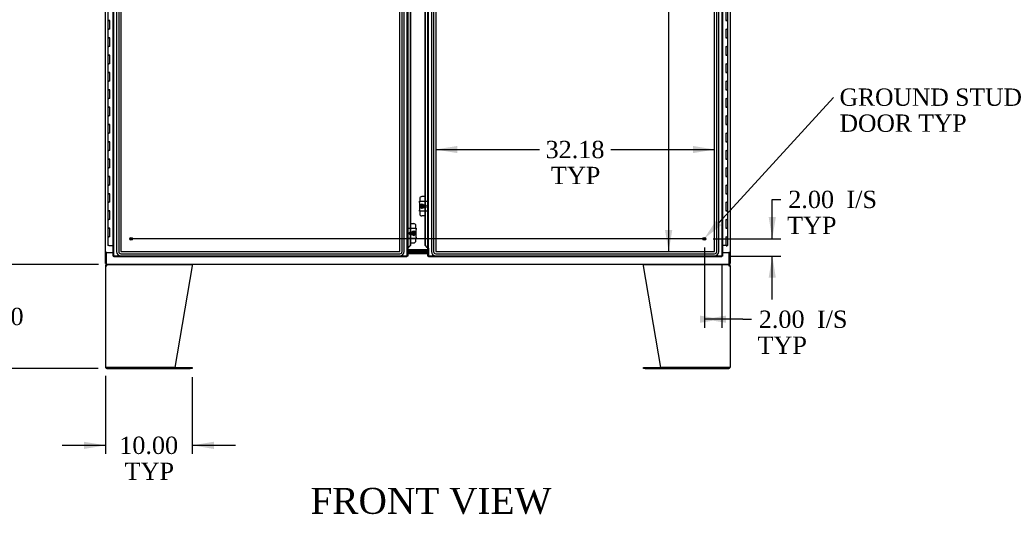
# Model space of a CAD drawing. Header units: inches. Extents: x 2 to 538, y -2 to 358.
# Tile 19 of 43: x 106 to 219, y 122 to 179. Entities that reach past the tile are written whole.
import ezdxf
from ezdxf import colors
from ezdxf.entities.mleader import LeaderData, LeaderLine
from ezdxf.enums import TextEntityAlignment as Align
from ezdxf.lldxf.tags import DXFTag
from ezdxf.math import Vec2, Vec3

# ---------------------------------------------------------------- set-up
doc = ezdxf.new("R2010")
doc.units = ezdxf.units.IN
doc.header["$MEASUREMENT"] = 0
for name, color, linetype in [('COM42667', 7, 'Continuous'), ('COM42780', 7, 'Continuous'), ('COM52167-13', 7, 'Continuous'), ('COM52168-13', 7, 'Continuous'), ('COM54746-68', 7, 'Continuous'), ('COM54926-1', 7, 'Continuous'), ('COM70098', 7, 'Continuous'), ('COM70220', 7, 'Continuous'), ('COM71189-4', 7, 'Continuous'), ('COM71190-4', 7, 'Continuous'), ('Default', 7, 'Continuous'), ('GSK86006', 7, 'Continuous'), ('SCC19011', 7, 'Continuous'), ('SPR20265', 7, 'Continuous'), ('STD26258', 7, 'Continuous'), ('WAF25035', 7, 'Continuous')]:
    doc.layers.add(name, color=color, linetype=linetype)
doc.styles.add('SEACAD_Times_New_Roman', font='times.ttf')
tags = doc.linetypes.add('CENTER2', pattern=[1.125, 0.75, -0.125, 0.125, -0.125]).pattern_tags.tags
tags[10:11] = [DXFTag(74, 4), DXFTag(75, 0), DXFTag(340, '0'), DXFTag(46, 0.0), DXFTag(50, 0.0), DXFTag(44, 0.0), DXFTag(45, 0.0)]
tags[8:9] = [DXFTag(74, 4), DXFTag(75, 0), DXFTag(340, '0'), DXFTag(46, 0.0), DXFTag(50, 0.0), DXFTag(44, 0.0), DXFTag(45, 0.0)]
tags[6:7] = [DXFTag(74, 4), DXFTag(75, 0), DXFTag(340, '0'), DXFTag(46, 0.0), DXFTag(50, 0.0), DXFTag(44, 0.0), DXFTag(45, 0.0)]
tags[4:5] = [DXFTag(74, 4), DXFTag(75, 0), DXFTag(340, '0'), DXFTag(46, 0.0), DXFTag(50, 0.0), DXFTag(44, 0.0), DXFTag(45, 0.0)]
tags = doc.linetypes.add('HIDDEN2', pattern=[0.1875, 0.125, -0.0625]).pattern_tags.tags
tags[6:7] = [DXFTag(74, 4), DXFTag(75, 0), DXFTag(340, '0'), DXFTag(46, 0.0), DXFTag(50, 0.0), DXFTag(44, 0.0), DXFTag(45, 0.0)]
tags[4:5] = [DXFTag(74, 4), DXFTag(75, 0), DXFTag(340, '0'), DXFTag(46, 0.0), DXFTag(50, 0.0), DXFTag(44, 0.0), DXFTag(45, 0.0)]
doc.dimstyles.new('HAMMOND_(STH_-_540x360)', dxfattribs={"dimtxt": 2, "dimasz": 2.5, "dimexe": 1, "dimexo": 1, "dimgap": 0.5, "dimtad": 0, "dimtih": 1, "dimtoh": 1, "dimzin": 0, "dimdsep": 46, "dimtxsty": 'SEACAD_Times_New_Roman', "dimblk1": '_SE_FILLED', "dimblk2": '_SE_FILLED', "dimsah": 1, "dimcen": 1, "dimadec": 0, "dimazin": 0, "dimtfac": 0.8, "dimtofl": 0, "dimtmove": 0, "dimatfit": 3, "dimfxl": 0, "dimtolj": 1, "dimtzin": 0, "dimarcsym": 0})

# ---------------------------------------------------------------- blocks, each defined once
blk = doc.blocks.new('SEANNOT_GROUP3')
at = {"layer": 'Default', "color": 7, "linetype": 'CENTER2'}
blk.add_line((184.66, 153.49), (118.4, 153.49), dxfattribs=at)
blk = doc.blocks.new('DMBLK3519')
at = {"layer": 'Default', "linetype": 'Continuous'}
for points in [[(102.25, 220.15), (103.08, 220.15), (102.66, 222.65)], [(102.25, 153.02), (102.66, 150.52), (103.08, 153.02)]]:
    blk.add_hatch(color=7, dxfattribs=at).paths.add_polyline_path(points)
at = {"layer": 'Default', "color": 7, "linetype": 'Continuous'}
for p, q in [((114.59, 222.65), (101.66, 222.65)), ((102.66, 222.65), (102.66, 188.29)), ((102.66, 185.59), (102.66, 150.52)), ((114.59, 150.52), (101.66, 150.52))]:
    blk.add_line(p, q, dxfattribs=at)
at = {"layer": 'Default', "color": 7, "linetype": 'Continuous', "style": 'SEACAD_Times_New_Roman'}
blk.add_text('72.13', height=2, dxfattribs=at).set_placement((99.25, 187.59), align=Align.TOP_LEFT)
blk = doc.blocks.new('_SE_FILLED')
at = {"color": 0}
blk.add_line((0, 0), (-1, 0), dxfattribs=at)
blk.add_solid([(0, 0), (-1, -0.1665), (-1, 0.1665), (0, 0)], dxfattribs=at)
blk = doc.blocks.new('DMBLK3533')
at = {"layer": 'Default', "linetype": 'Continuous'}
for points in [[(192.84, 155.99), (192.01, 155.99), (192.43, 153.49)], [(192.84, 148.99), (192.43, 151.49), (192.01, 148.99)]]:
    blk.add_hatch(color=7, dxfattribs=at).paths.add_polyline_path(points)
at = {"layer": 'Default', "color": 7, "linetype": 'Continuous'}
for p, q in [((192.43, 158.03), (193.43, 158.03)), ((192.43, 153.49), (192.43, 158.03)), ((185.59, 153.49), (193.43, 153.49)), ((187.68, 151.49), (193.43, 151.49)), ((192.43, 146.49), (192.43, 151.49))]:
    blk.add_line(p, q, dxfattribs=at)
at = {"layer": 'Default', "color": 7, "linetype": 'Continuous', "style": 'SEACAD_Times_New_Roman'}
for s, p in [('2.00', (194.27, 159.03)), ('I/S', (200.98, 159.03)), ('TYP', (194.13, 156.03))]:
    blk.add_text(s, height=2, dxfattribs=at).set_placement(p, align=Align.TOP_LEFT)
blk = doc.blocks.new('DMBLK3534')
at = {"layer": 'Default', "linetype": 'Continuous'}
for points in [[(184.09, 143.79), (186.59, 144.2), (184.09, 144.62)], [(187.09, 143.79), (187.09, 144.62), (184.59, 144.2)]]:
    blk.add_hatch(color=7, dxfattribs=at).paths.add_polyline_path(points)
at = {"layer": 'Default', "color": 7, "linetype": 'Continuous'}
for p, q in [((184.59, 152.49), (184.59, 143.2)), ((186.59, 150.4), (186.59, 143.2)), ((189.02, 144.2), (184.59, 144.2)), ((189.02, 144.2), (190.02, 144.2))]:
    blk.add_line(p, q, dxfattribs=at)
at = {"layer": 'Default', "color": 7, "linetype": 'Continuous', "style": 'SEACAD_Times_New_Roman'}
for s, p in [('2.00', (190.87, 145.2)), ('I/S', (197.58, 145.2)), ('TYP', (190.72, 142.2))]:
    blk.add_text(s, height=2, dxfattribs=at).set_placement(p, align=Align.TOP_LEFT)
blk = doc.blocks.new('DMBLK3540')
at = {"layer": 'Default', "linetype": 'Continuous'}
for points in [[(102.25, 148.02), (103.08, 148.02), (102.66, 150.52)], [(102.25, 141.02), (102.66, 138.52), (103.08, 141.02)]]:
    blk.add_hatch(color=7, dxfattribs=at).paths.add_polyline_path(points)
at = {"layer": 'Default', "color": 7, "linetype": 'Continuous'}
for p, q in [((114.7, 150.52), (101.66, 150.52)), ((102.66, 146.22), (102.66, 150.52)), ((102.66, 138.52), (102.66, 143.52)), ((114.64, 138.52), (101.66, 138.52))]:
    blk.add_line(p, q, dxfattribs=at)
at = {"layer": 'Default', "color": 7, "linetype": 'Continuous', "style": 'SEACAD_Times_New_Roman'}
blk.add_text('12.00', height=2, dxfattribs=at).set_placement((99.25, 145.52), align=Align.TOP_LEFT)
blk = doc.blocks.new('DMBLK3541')
at = {"layer": 'Default', "linetype": 'Continuous'}
for points in [[(113, 129.23), (115.5, 129.65), (113, 130.06)], [(128, 129.23), (128, 130.06), (125.5, 129.65)]]:
    blk.add_hatch(color=7, dxfattribs=at).paths.add_polyline_path(points)
at = {"layer": 'Default', "color": 7, "linetype": 'Continuous'}
for p, q in [((115.5, 137.67), (115.5, 128.65)), ((125.5, 137.52), (125.5, 128.65)), ((110.5, 129.65), (115.5, 129.65)), ((125.5, 129.65), (130.5, 129.65))]:
    blk.add_line(p, q, dxfattribs=at)
at = {"layer": 'Default', "color": 7, "linetype": 'Continuous', "style": 'SEACAD_Times_New_Roman'}
for s, p in [('10.00', (117.08, 130.65)), ('TYP', (117.7, 127.65))]:
    blk.add_text(s, height=2, dxfattribs=at).set_placement(p, align=Align.TOP_LEFT)
blk = doc.blocks.new('DMBLK3556')
at = {"layer": 'Default', "linetype": 'Continuous'}
for points in [[(180.05, 218.66), (180.89, 218.66), (180.47, 221.16)], [(180.05, 154.51), (180.47, 152.01), (180.89, 154.51)]]:
    blk.add_hatch(color=7, dxfattribs=at).paths.add_polyline_path(points)
at = {"layer": 'Default', "color": 7, "linetype": 'Continuous'}
for p, q in [((180.47, 221.16), (180.47, 188.29)), ((180.47, 182.59), (180.47, 152.01))]:
    blk.add_line(p, q, dxfattribs=at)
at = {"layer": 'Default', "color": 7, "linetype": 'Continuous', "style": 'SEACAD_Times_New_Roman'}
for s, p in [('69.15', (177.06, 187.59)), ('TYP', (177.67, 184.59))]:
    blk.add_text(s, height=2, dxfattribs=at).set_placement(p, align=Align.TOP_LEFT)
blk = doc.blocks.new('DMBLK3557')
at = {"layer": 'Default', "linetype": 'Continuous'}
for points in [[(156.09, 164.2), (153.59, 163.79), (156.09, 163.37)], [(183.27, 164.2), (183.27, 163.37), (185.77, 163.79)]]:
    blk.add_hatch(color=7, dxfattribs=at).paths.add_polyline_path(points)
at = {"layer": 'Default', "color": 7, "linetype": 'Continuous'}
for p, q in [((153.59, 163.79), (165.57, 163.79)), ((173.8, 163.79), (185.77, 163.79))]:
    blk.add_line(p, q, dxfattribs=at)
at = {"layer": 'Default', "color": 7, "linetype": 'Continuous', "style": 'SEACAD_Times_New_Roman'}
for s, p in [('32.18', (166.27, 164.79)), ('TYP', (166.89, 161.79))]:
    blk.add_text(s, height=2, dxfattribs=at).set_placement(p, align=Align.TOP_LEFT)

msp = doc.modelspace()

# ---------------------------------------------------------------- linework, layer by layer
at = {"layer": 'COM42667', "color": 7, "linetype": 'Continuous'}
for p, q in [((151.707, 157.688), (151.707, 157.831)), ((151.707, 157.831), (152.677, 157.831)), ((151.707, 157.688), (151.707, 156.797)), ((151.707, 156.654), (151.707, 156.797)), ((152.403, 157.383), (152.203, 157.383)), ((152.203, 157.102), (152.403, 157.102)), ((152.677, 157.831), (152.677, 157.688)), ((152.677, 156.797), (152.677, 157.688)), ((152.677, 156.797), (152.677, 156.654)), ((152.677, 156.654), (151.707, 156.654)), ((150.378, 154.564), (150.378, 154.707)), ((150.378, 154.707), (151.348, 154.707)), ((150.378, 154.564), (150.378, 153.673)), ((151.348, 154.707), (151.348, 154.564)), ((151.348, 153.673), (151.348, 154.564)), ((150.378, 153.53), (150.378, 153.673)), ((151.348, 153.53), (150.378, 153.53)), ((150.852, 154.259), (150.652, 154.259)), ((150.652, 153.978), (150.852, 153.978)), ((151.348, 153.673), (151.348, 153.53))]:
    msp.add_line(p, q, dxfattribs=at)
for centre, start, end in [((152.403, 157.243), 270, 90), ((150.652, 154.119), 90, 270)]:
    msp.add_arc(centre, 0.14, start, end, dxfattribs=at)
at = {"layer": 'COM42780', "color": 7, "linetype": 'Continuous'}
for p, q in [((151.746, 158.108), (151.746, 157.831)), ((152.375, 158.358), (151.996, 158.358)), ((152.246, 157.383), (152.246, 157.308)), ((152.246, 157.179), (152.246, 157.102)), ((151.746, 156.654), (151.746, 156.377)), ((152.375, 156.127), (151.996, 156.127)), ((150.68, 155.234), (151.059, 155.234)), ((151.309, 154.707), (151.309, 154.984)), ((150.809, 154.182), (150.809, 154.259)), ((150.809, 153.978), (150.809, 154.053)), ((151.309, 153.253), (151.309, 153.53)), ((150.68, 153.003), (151.059, 153.003))]:
    msp.add_line(p, q, dxfattribs=at)
for centre, start, end in [((151.996, 158.108), 90, 180), ((152.496, 157.671), 119.09774, 140.06757), ((151.996, 156.377), 180, 270), ((152.496, 156.814), 219.93243, 240.90226), ((150.559, 154.547), 39.93243, 60.90226), ((151.059, 154.984), 0, 90), ((150.559, 153.69), 299.09774, 320.06757), ((151.059, 153.253), 270, 0)]:
    msp.add_arc(centre, 0.25, start, end, dxfattribs=at)
at = {"layer": 'COM52167-13', "color": 7, "linetype": 'Continuous'}
for p, q in [((152.684, 151.493), (152.684, 221.89)), ((186.684, 221.89), (186.684, 151.493)), ((152.375, 157.831), (152.375, 187.529)), ((152.399, 157.831), (152.399, 187.529)), ((152.375, 157.102), (152.375, 157.383)), ((152.399, 157.102), (152.399, 157.383)), ((152.375, 152.723), (152.375, 156.654)), ((152.399, 152.723), (152.399, 156.654)), ((152.375, 152.723), (152.399, 152.723)), ((152.375, 152.723), (152.599, 152.491)), ((152.624, 152.491), (152.399, 152.723)), ((152.624, 152.491), (152.599, 152.491)), ((152.677, 152.368), (152.677, 151.493)), ((152.677, 151.493), (152.684, 151.493)), ((152.684, 151.493), (152.74, 151.493)), ((152.779, 151.493), (152.74, 151.493)), ((152.827, 151.541), (152.779, 151.493)), ((152.779, 151.493), (152.779, 151.454)), ((152.779, 151.398), (152.779, 151.454)), ((186.589, 151.398), (152.779, 151.398)), ((152.827, 151.541), (152.827, 151.541)), ((152.827, 151.541), (152.827, 151.541)), ((152.827, 151.541), (152.827, 151.541)), ((152.827, 151.541), (152.827, 151.541)), ((186.541, 151.541), (186.541, 151.541)), ((186.541, 151.541), (186.541, 151.541)), ((186.541, 151.541), (186.589, 151.493)), ((186.541, 151.541), (186.541, 151.541)), ((186.542, 151.541), (186.541, 151.541)), ((186.589, 151.493), (186.589, 151.454)), ((186.589, 151.493), (186.628, 151.493)), ((186.589, 151.398), (186.589, 151.454)), ((186.684, 151.493), (186.628, 151.493))]:
    msp.add_line(p, q, dxfattribs=at)
at = {"layer": 'COM52167-13', "color": 7, "linetype": 'HIDDEN2'}
for p, q in [((152.779, 151.493), (152.779, 221.89)), ((186.589, 221.89), (186.589, 151.493)), ((152.375, 157.383), (152.375, 157.831)), ((152.375, 156.654), (152.375, 157.102)), ((152.399, 157.383), (152.399, 157.831)), ((152.399, 156.654), (152.399, 157.102)), ((152.662, 152.448), (152.645, 152.448)), ((152.677, 152.368), (152.759, 152.368)), ((152.759, 152.368), (152.759, 151.493)), ((186.589, 151.493), (152.779, 151.493))]:
    msp.add_line(p, q, dxfattribs=at)
at = {"layer": 'COM52167-13', "color": 7, "linetype": 'Continuous'}
for centre, radius, start, end in [((152.035, 152.161), 0.675, 17.8886, 29.28531), ((153.309, 150.563), 1.09, 116.23673, 121.43872), ((151.849, 152.023), 1.09, 328.56128, 333.76327), ((187.519, 152.023), 1.09, 206.23673, 211.43872), ((186.06, 150.563), 1.09, 58.56128, 63.76327)]:
    msp.add_arc(centre, radius, start, end, dxfattribs=at)
msp.add_open_spline([(152.599, 152.491), (152.611, 152.483), (152.624, 152.474), (152.636, 152.466)], degree=3, dxfattribs=at)
at = {"layer": 'COM52167-13', "color": 7, "linetype": 'HIDDEN2'}
msp.add_open_spline([(152.636, 152.466), (152.639, 152.464), (152.642, 152.462), (152.66, 152.45), (152.676, 152.44), (152.704, 152.419), (152.717, 152.409), (152.741, 152.389), (152.751, 152.378), (152.759, 152.368)], degree=3, knots=[0.20132528, 0.20132528, 0.20132528, 0.20132528, 0.25, 0.25, 0.5, 0.5, 0.75, 0.75, 1, 1, 1, 1], dxfattribs=at)
at = {"layer": 'COM52168-13', "color": 7, "linetype": 'Continuous'}
for p, q in [((116.371, 151.493), (116.371, 221.89)), ((150.371, 221.89), (150.371, 151.493)), ((150.656, 184.405), (150.656, 154.707)), ((150.68, 184.405), (150.68, 154.707)), ((150.656, 154.259), (150.656, 153.978)), ((150.656, 153.53), (150.656, 152.723)), ((150.68, 154.259), (150.68, 153.978)), ((150.68, 153.53), (150.68, 152.723)), ((150.378, 151.493), (150.378, 152.368)), ((150.432, 152.491), (150.656, 152.723)), ((150.432, 152.491), (150.456, 152.491)), ((150.68, 152.723), (150.456, 152.491)), ((150.68, 152.723), (150.656, 152.723)), ((116.371, 151.493), (116.427, 151.493)), ((116.466, 151.493), (116.427, 151.493)), ((116.514, 151.541), (116.466, 151.493)), ((116.466, 151.493), (116.466, 151.454)), ((116.466, 151.398), (116.466, 151.454)), ((150.276, 151.398), (116.466, 151.398)), ((116.514, 151.541), (116.514, 151.541)), ((116.514, 151.541), (116.514, 151.541)), ((116.514, 151.541), (116.514, 151.541)), ((116.514, 151.541), (116.514, 151.541)), ((150.228, 151.541), (150.228, 151.541)), ((150.228, 151.541), (150.228, 151.541)), ((150.229, 151.541), (150.228, 151.541)), ((150.228, 151.541), (150.276, 151.493)), ((150.228, 151.541), (150.228, 151.541)), ((150.276, 151.493), (150.315, 151.493)), ((150.276, 151.493), (150.276, 151.454)), ((150.276, 151.398), (150.276, 151.454)), ((150.371, 151.493), (150.315, 151.493)), ((150.371, 151.493), (150.378, 151.493))]:
    msp.add_line(p, q, dxfattribs=at)
at = {"layer": 'COM52168-13', "color": 7, "linetype": 'HIDDEN2'}
for p, q in [((116.466, 151.493), (116.466, 221.89)), ((150.276, 221.89), (150.276, 151.493)), ((150.656, 154.707), (150.656, 154.259)), ((150.68, 154.707), (150.68, 154.259)), ((150.656, 153.978), (150.656, 153.53)), ((150.68, 153.978), (150.68, 153.53)), ((150.378, 152.368), (150.296, 152.368)), ((150.296, 151.493), (150.296, 152.368)), ((150.41, 152.448), (150.393, 152.448)), ((150.276, 151.493), (116.466, 151.493))]:
    msp.add_line(p, q, dxfattribs=at)
at = {"layer": 'COM52168-13', "color": 7, "linetype": 'Continuous'}
for centre, radius, start, end in [((151.02, 152.161), 0.675, 150.71469, 162.1114), ((116.996, 150.563), 1.09, 116.23673, 121.43872), ((115.536, 152.023), 1.09, 328.56128, 333.76327), ((151.206, 152.023), 1.09, 206.23673, 211.43872), ((149.747, 150.563), 1.09, 58.56128, 63.76327)]:
    msp.add_arc(centre, radius, start, end, dxfattribs=at)
at = {"layer": 'COM52168-13', "color": 7, "linetype": 'HIDDEN2'}
msp.add_open_spline([(150.296, 152.368), (150.304, 152.378), (150.314, 152.389), (150.338, 152.409), (150.351, 152.419), (150.38, 152.44), (150.395, 152.45), (150.413, 152.462), (150.416, 152.464), (150.419, 152.466)], degree=3, knots=[0, 0, 0, 0, 0.25, 0.25, 0.5, 0.5, 0.75, 0.75, 0.79867471, 0.79867471, 0.79867471, 0.79867471], dxfattribs=at)
at = {"layer": 'COM52168-13', "color": 7, "linetype": 'Continuous'}
msp.add_open_spline([(150.419, 152.466), (150.432, 152.474), (150.444, 152.483), (150.456, 152.491)], degree=3, dxfattribs=at)
at = {"layer": 'COM54746-68', "color": 7, "linetype": 'Continuous'}
for p, q in [((115.769, 179.692), (115.769, 178.692)), ((187.053, 179.692), (187.053, 178.692)), ((187.286, 178.692), (187.286, 179.692)), ((115.769, 178.692), (115.886, 178.692)), ((115.886, 178.692), (115.769, 178.692)), ((115.769, 178.692), (115.769, 177.692)), ((116.003, 178.692), (115.886, 178.692)), ((116.003, 177.692), (116.003, 178.692)), ((187.053, 178.692), (187.169, 178.692)), ((187.286, 178.692), (187.169, 178.692)), ((187.169, 178.692), (187.286, 178.692)), ((187.286, 177.692), (187.286, 178.692)), ((115.769, 177.692), (115.886, 177.692)), ((115.769, 177.692), (115.769, 176.692)), ((115.886, 177.692), (115.769, 177.692)), ((116.003, 177.692), (115.886, 177.692)), ((187.053, 177.692), (187.053, 176.692)), ((187.053, 177.692), (187.169, 177.692)), ((187.286, 177.692), (187.169, 177.692)), ((187.169, 177.692), (187.286, 177.692)), ((187.286, 176.692), (187.286, 177.692)), ((115.769, 176.692), (115.886, 176.692)), ((115.886, 176.692), (115.769, 176.692)), ((115.769, 176.692), (115.769, 175.692)), ((116.003, 176.692), (115.886, 176.692)), ((116.003, 175.692), (116.003, 176.692)), ((187.053, 176.692), (187.169, 176.692)), ((187.286, 176.692), (187.169, 176.692)), ((187.169, 176.692), (187.286, 176.692)), ((187.286, 175.692), (187.286, 176.692)), ((115.769, 175.692), (115.886, 175.692)), ((115.769, 175.692), (115.769, 174.692)), ((115.886, 175.692), (115.769, 175.692)), ((116.003, 175.692), (115.886, 175.692)), ((187.053, 175.692), (187.053, 174.692)), ((187.053, 175.692), (187.169, 175.692)), ((187.286, 175.692), (187.169, 175.692)), ((187.169, 175.692), (187.286, 175.692)), ((187.286, 174.692), (187.286, 175.692)), ((115.769, 174.692), (115.886, 174.692)), ((115.886, 174.692), (115.769, 174.692)), ((115.769, 174.692), (115.769, 173.692)), ((116.003, 174.692), (115.886, 174.692)), ((116.003, 173.692), (116.003, 174.692)), ((187.053, 174.692), (187.169, 174.692)), ((187.286, 174.692), (187.169, 174.692)), ((187.169, 174.692), (187.286, 174.692)), ((187.286, 173.692), (187.286, 174.692)), ((115.769, 173.692), (115.886, 173.692)), ((115.769, 173.692), (115.769, 172.692)), ((115.886, 173.692), (115.769, 173.692)), ((115.769, 172.692), (115.886, 172.692)), ((115.886, 172.692), (115.769, 172.692)), ((115.769, 172.692), (115.769, 171.692)), ((116.003, 173.692), (115.886, 173.692)), ((116.003, 172.692), (115.886, 172.692)), ((116.003, 171.692), (116.003, 172.692)), ((187.053, 173.692), (187.053, 172.692)), ((187.053, 173.692), (187.169, 173.692)), ((187.053, 172.692), (187.169, 172.692)), ((187.286, 173.692), (187.169, 173.692)), ((187.169, 173.692), (187.286, 173.692)), ((187.286, 172.692), (187.169, 172.692)), ((187.169, 172.692), (187.286, 172.692)), ((187.286, 172.692), (187.286, 173.692)), ((187.286, 171.692), (187.286, 172.692)), ((115.769, 171.692), (115.886, 171.692)), ((115.769, 171.692), (115.769, 170.692)), ((115.886, 171.692), (115.769, 171.692)), ((116.003, 171.692), (115.886, 171.692)), ((187.053, 171.692), (187.053, 170.692)), ((187.053, 171.692), (187.169, 171.692)), ((187.286, 171.692), (187.169, 171.692)), ((187.169, 171.692), (187.286, 171.692)), ((187.286, 170.692), (187.286, 171.692)), ((115.769, 170.692), (115.886, 170.692)), ((115.886, 170.692), (115.769, 170.692)), ((115.769, 170.692), (115.769, 169.692)), ((116.003, 170.692), (115.886, 170.692)), ((116.003, 169.692), (116.003, 170.692)), ((187.053, 170.692), (187.169, 170.692)), ((187.286, 170.692), (187.169, 170.692)), ((187.169, 170.692), (187.286, 170.692)), ((187.286, 169.692), (187.286, 170.692)), ((115.769, 169.692), (115.886, 169.692)), ((115.769, 169.692), (115.769, 168.692)), ((115.886, 169.692), (115.769, 169.692)), ((116.003, 169.692), (115.886, 169.692)), ((187.053, 169.692), (187.053, 168.692)), ((187.053, 169.692), (187.169, 169.692)), ((187.286, 169.692), (187.169, 169.692)), ((187.169, 169.692), (187.286, 169.692)), ((187.286, 168.692), (187.286, 169.692)), ((115.769, 168.692), (115.886, 168.692)), ((115.886, 168.692), (115.769, 168.692)), ((115.769, 168.692), (115.769, 167.692)), ((116.003, 168.692), (115.886, 168.692)), ((116.003, 167.692), (116.003, 168.692)), ((187.053, 168.692), (187.169, 168.692)), ((187.286, 168.692), (187.169, 168.692)), ((187.169, 168.692), (187.286, 168.692)), ((187.286, 167.692), (187.286, 168.692)), ((115.769, 167.692), (115.886, 167.692)), ((115.769, 167.692), (115.769, 166.692)), ((115.886, 167.692), (115.769, 167.692)), ((116.003, 167.692), (115.886, 167.692)), ((187.053, 167.692), (187.053, 166.692)), ((187.053, 167.692), (187.169, 167.692)), ((187.286, 167.692), (187.169, 167.692)), ((187.169, 167.692), (187.286, 167.692)), ((187.286, 166.692), (187.286, 167.692)), ((115.769, 166.692), (115.886, 166.692)), ((115.886, 166.692), (115.769, 166.692)), ((115.769, 166.692), (115.769, 165.692)), ((116.003, 166.692), (115.886, 166.692)), ((116.003, 165.692), (116.003, 166.692)), ((187.053, 166.692), (187.169, 166.692)), ((187.286, 166.692), (187.169, 166.692)), ((187.169, 166.692), (187.286, 166.692)), ((187.286, 165.692), (187.286, 166.692)), ((115.769, 165.692), (115.886, 165.692)), ((115.769, 165.692), (115.769, 164.692)), ((115.886, 165.692), (115.769, 165.692)), ((116.003, 165.692), (115.886, 165.692)), ((187.053, 165.692), (187.053, 164.692)), ((187.053, 165.692), (187.169, 165.692)), ((187.286, 165.692), (187.169, 165.692)), ((187.169, 165.692), (187.286, 165.692)), ((187.286, 164.692), (187.286, 165.692)), ((115.769, 164.692), (115.886, 164.692)), ((115.886, 164.692), (115.769, 164.692)), ((115.769, 164.692), (115.769, 163.692)), ((115.769, 163.692), (115.886, 163.692)), ((115.769, 163.692), (115.769, 162.692)), ((115.886, 163.692), (115.769, 163.692)), ((116.003, 164.692), (115.886, 164.692)), ((116.003, 163.692), (115.886, 163.692)), ((116.003, 163.692), (116.003, 164.692)), ((187.053, 164.692), (187.169, 164.692)), ((187.053, 163.692), (187.053, 162.692)), ((187.053, 163.692), (187.169, 163.692)), ((187.286, 164.692), (187.169, 164.692)), ((187.169, 164.692), (187.286, 164.692)), ((187.286, 163.692), (187.169, 163.692)), ((187.169, 163.692), (187.286, 163.692)), ((187.286, 163.692), (187.286, 164.692)), ((187.286, 162.692), (187.286, 163.692)), ((115.769, 162.692), (115.886, 162.692)), ((115.886, 162.692), (115.769, 162.692)), ((115.769, 162.692), (115.769, 161.692)), ((116.003, 162.692), (115.886, 162.692)), ((116.003, 161.692), (116.003, 162.692)), ((187.053, 162.692), (187.169, 162.692)), ((187.286, 162.692), (187.169, 162.692)), ((187.169, 162.692), (187.286, 162.692)), ((187.286, 161.692), (187.286, 162.692)), ((115.769, 161.692), (115.886, 161.692)), ((115.769, 161.692), (115.769, 160.692)), ((115.886, 161.692), (115.769, 161.692)), ((116.003, 161.692), (115.886, 161.692)), ((187.053, 161.692), (187.053, 160.692)), ((187.053, 161.692), (187.169, 161.692)), ((187.286, 161.692), (187.169, 161.692)), ((187.169, 161.692), (187.286, 161.692)), ((187.286, 160.692), (187.286, 161.692)), ((115.769, 160.692), (115.886, 160.692)), ((115.886, 160.692), (115.769, 160.692)), ((115.769, 160.692), (115.769, 159.692)), ((116.003, 160.692), (115.886, 160.692)), ((116.003, 159.692), (116.003, 160.692)), ((187.053, 160.692), (187.169, 160.692)), ((187.286, 160.692), (187.169, 160.692)), ((187.169, 160.692), (187.286, 160.692)), ((187.286, 159.692), (187.286, 160.692)), ((115.769, 159.692), (115.886, 159.692)), ((115.769, 159.692), (115.769, 158.692)), ((115.886, 159.692), (115.769, 159.692)), ((116.003, 159.692), (115.886, 159.692)), ((187.053, 159.692), (187.053, 158.692)), ((187.053, 159.692), (187.169, 159.692)), ((187.286, 159.692), (187.169, 159.692)), ((187.169, 159.692), (187.286, 159.692)), ((187.286, 158.692), (187.286, 159.692)), ((115.769, 158.692), (115.886, 158.692)), ((115.886, 158.692), (115.769, 158.692)), ((115.769, 158.692), (115.769, 157.692)), ((116.003, 158.692), (115.886, 158.692)), ((116.003, 157.692), (116.003, 158.692)), ((187.053, 158.692), (187.169, 158.692)), ((187.286, 158.692), (187.169, 158.692)), ((187.169, 158.692), (187.286, 158.692)), ((187.286, 157.692), (187.286, 158.692)), ((115.769, 157.692), (115.886, 157.692)), ((115.769, 157.692), (115.769, 156.692)), ((115.886, 157.692), (115.769, 157.692)), ((116.003, 157.692), (115.886, 157.692)), ((187.053, 157.692), (187.053, 156.692)), ((187.053, 157.692), (187.169, 157.692)), ((187.286, 157.692), (187.169, 157.692)), ((187.169, 157.692), (187.286, 157.692)), ((187.286, 156.692), (187.286, 157.692)), ((115.769, 156.692), (115.886, 156.692)), ((115.886, 156.692), (115.769, 156.692)), ((115.769, 156.692), (115.769, 155.692)), ((115.769, 155.692), (115.886, 155.692)), ((115.769, 155.692), (115.769, 154.692)), ((115.886, 155.692), (115.769, 155.692)), ((116.003, 156.692), (115.886, 156.692)), ((116.003, 155.692), (115.886, 155.692)), ((116.003, 155.692), (116.003, 156.692)), ((187.053, 156.692), (187.169, 156.692)), ((187.053, 155.692), (187.053, 154.692)), ((187.053, 155.692), (187.169, 155.692)), ((187.286, 156.692), (187.169, 156.692)), ((187.169, 156.692), (187.286, 156.692)), ((187.286, 155.692), (187.169, 155.692)), ((187.169, 155.692), (187.286, 155.692)), ((187.286, 155.692), (187.286, 156.692)), ((187.286, 154.692), (187.286, 155.692)), ((115.769, 154.692), (115.886, 154.692)), ((115.886, 154.692), (115.769, 154.692)), ((115.769, 154.692), (115.769, 153.692)), ((116.003, 154.692), (115.886, 154.692)), ((116.003, 153.692), (116.003, 154.692)), ((187.053, 154.692), (187.169, 154.692)), ((187.286, 154.692), (187.169, 154.692)), ((187.169, 154.692), (187.286, 154.692)), ((187.286, 153.692), (187.286, 154.692)), ((115.769, 153.692), (115.886, 153.692)), ((115.769, 153.692), (115.769, 152.692)), ((115.886, 153.692), (115.769, 153.692)), ((116.003, 153.692), (115.886, 153.692)), ((187.053, 153.692), (187.053, 152.692)), ((187.053, 153.692), (187.169, 153.692)), ((187.286, 153.692), (187.169, 153.692)), ((187.169, 153.692), (187.286, 153.692)), ((187.286, 152.692), (187.286, 153.692)), ((115.886, 152.692), (115.769, 152.692)), ((115.886, 152.692), (116.371, 152.692)), ((187.053, 152.692), (186.684, 152.692)), ((187.286, 152.692), (187.053, 152.692)), ((187.107, 152.657), (187.107, 152.683)), ((187.107, 152.683), (187.157, 152.683)), ((187.157, 152.657), (187.107, 152.657)), ((187.119, 152.692), (187.119, 152.683)), ((187.182, 152.683), (187.157, 152.683)), ((187.182, 152.657), (187.157, 152.657)), ((187.182, 152.683), (187.232, 152.683)), ((187.232, 152.657), (187.182, 152.657)), ((187.219, 152.683), (187.219, 152.692)), ((187.232, 152.683), (187.232, 152.657))]:
    msp.add_line(p, q, dxfattribs=at)
at = {"layer": 'COM54926-1', "color": 7, "linetype": 'Continuous'}
for p, q in [((115.496, 150.38), (115.496, 138.666)), ((115.496, 150.38), (115.639, 150.38)), ((115.601, 150.409), (115.526, 150.467)), ((115.639, 150.428), (115.639, 150.523)), ((115.639, 150.38), (115.639, 150.467)), ((115.639, 150.38), (115.639, 150.38)), ((115.697, 150.523), (125.485, 150.523)), ((125.496, 150.38), (123.496, 138.618)), ((125.496, 150.467), (125.496, 150.38)), ((177.559, 150.38), (177.559, 150.467)), ((179.559, 138.618), (177.559, 150.38)), ((177.57, 150.523), (187.359, 150.523)), ((187.416, 150.428), (187.416, 150.523)), ((187.416, 150.467), (187.416, 150.38)), ((187.416, 150.38), (187.559, 150.38)), ((187.416, 150.38), (187.416, 150.38)), ((187.454, 150.409), (187.529, 150.467)), ((187.559, 150.38), (187.559, 138.666)), ((115.639, 138.618), (115.504, 138.618)), ((115.504, 138.618), (115.639, 138.618)), ((123.496, 138.618), (115.639, 138.618)), ((115.639, 138.618), (125.276, 138.618)), ((125.276, 138.618), (125.496, 138.618)), ((125.496, 138.618), (125.496, 138.523)), ((177.56, 138.523), (177.56, 138.618)), ((177.56, 138.618), (177.78, 138.618)), ((177.78, 138.618), (187.416, 138.618)), ((187.416, 138.618), (179.559, 138.618)), ((187.416, 138.618), (187.551, 138.618)), ((187.551, 138.618), (187.416, 138.618)), ((115.639, 138.523), (125.276, 138.523)), ((125.496, 138.523), (125.276, 138.523)), ((177.78, 138.523), (177.56, 138.523)), ((177.78, 138.523), (187.416, 138.523))]:
    msp.add_line(p, q, dxfattribs=at)
for centre, radius, start, end in [((115.639, 150.38), 0.143, 142.41616, 180), ((115.639, 150.38), 0.143, 90, 142.41616), ((115.639, 150.38), 0.048, 142.41616, 180), ((115.639, 150.38), 0.048, 90.00014, 142.41602), ((187.416, 150.38), 0.143, 37.58384, 90), ((187.416, 150.38), 0.048, 37.58398, 89.99986), ((187.416, 150.38), 0.048, 0, 37.58384), ((187.416, 150.38), 0.143, 0, 37.58384), ((115.639, 138.666), 0.143, 180, 199.61294), ((115.639, 138.666), 0.143, 199.61294, 270), ((187.416, 138.666), 0.143, 270, 340.38706), ((187.416, 138.666), 0.143, 340.38706, 0)]:
    msp.add_arc(centre, radius, start, end, dxfattribs=at)
for centre, major_axis, start_param, end_param in [((115.639, 138.666), (0.143, 0), 3.1415927, 3.483903), ((187.416, 138.666), (-0.143, 0), 2.7992823, 3.1415927)]:
    msp.add_ellipse(centre, major_axis=major_axis, ratio=0.9983596, start_param=start_param, end_param=end_param, dxfattribs=at)
for points in [[(115.639, 150.467), (115.649, 150.485), (115.658, 150.499), (115.678, 150.518), (115.687, 150.523), (115.697, 150.523)], [(125.485, 150.523), (125.487, 150.523), (125.489, 150.518), (125.493, 150.499), (125.494, 150.485), (125.496, 150.467)], [(177.559, 150.467), (177.561, 150.485), (177.563, 150.499), (177.566, 150.518), (177.568, 150.523), (177.57, 150.523)], [(187.359, 150.523), (187.368, 150.523), (187.378, 150.518), (187.397, 150.499), (187.406, 150.485), (187.416, 150.467)]]:
    msp.add_open_spline(points, degree=3, knots=[0, 0, 0, 0, 0.5, 0.5, 1, 1, 1, 1], dxfattribs=at)
at = {"layer": 'COM70098', "color": 7, "linetype": 'Continuous'}
for p, q in [((152.677, 152.213), (150.378, 152.213)), ((152.677, 152.118), (150.378, 152.118)), ((150.378, 151.993), (152.677, 151.993)), ((150.378, 151.898), (152.677, 151.898))]:
    msp.add_line(p, q, dxfattribs=at)
at = {"layer": 'COM70220', "color": 7, "linetype": 'HIDDEN2'}
for p, q in [((116.782, 221.159), (116.782, 152.012)), ((116.783, 221.159), (116.783, 152.012)), ((117.032, 221.159), (117.032, 152.012)), ((117.281, 221.159), (117.281, 152.012)), ((117.282, 221.159), (117.282, 152.012)), ((149.46, 152.012), (149.46, 221.159)), ((149.461, 152.012), (149.461, 221.159)), ((149.71, 152.012), (149.71, 221.159)), ((149.959, 152.012), (149.959, 221.159)), ((149.96, 152.012), (149.96, 221.159)), ((153.095, 221.159), (153.095, 152.012)), ((153.096, 221.159), (153.096, 152.012)), ((153.345, 221.159), (153.345, 152.012)), ((153.594, 221.159), (153.594, 152.012)), ((153.595, 221.159), (153.595, 152.012)), ((185.773, 152.012), (185.773, 221.159)), ((185.774, 152.012), (185.774, 221.159)), ((186.023, 152.012), (186.023, 221.159)), ((186.272, 152.012), (186.272, 221.159)), ((186.273, 152.012), (186.273, 221.159)), ((117.282, 152.012), (149.46, 152.012)), ((117.282, 152.011), (149.46, 152.011)), ((117.282, 151.762), (149.46, 151.762)), ((117.282, 151.513), (149.46, 151.513)), ((117.282, 151.512), (149.46, 151.512)), ((153.595, 152.012), (185.773, 152.012)), ((153.595, 152.011), (185.773, 152.011)), ((153.595, 151.762), (185.773, 151.762)), ((153.595, 151.513), (185.773, 151.513)), ((153.595, 151.512), (185.773, 151.512))]:
    msp.add_line(p, q, dxfattribs=at)
for centre, radius, start, end in [((117.282, 152.012), 0.5, 180, 270), ((117.282, 152.012), 0.499, 180, 270), ((117.282, 152.012), 0.25, 180, 270), ((117.282, 152.012), 0.001, 180, 270), ((149.46, 152.012), 0.5, 270, 0), ((149.46, 152.012), 0.001, 270, 0), ((149.46, 152.012), 0.25, 270, 0), ((149.46, 152.012), 0.499, 270, 0), ((153.595, 152.012), 0.5, 180, 270), ((153.595, 152.012), 0.499, 180, 270), ((153.595, 152.012), 0.25, 180, 270), ((153.595, 152.012), 0.001, 180, 270), ((185.773, 152.012), 0.5, 270, 0), ((185.773, 152.012), 0.001, 270, 0), ((185.773, 152.012), 0.25, 270, 0), ((185.773, 152.012), 0.499, 270, 0)]:
    msp.add_arc(centre, radius, start, end, dxfattribs=at)
at = {"layer": 'COM71189-4', "color": 7, "linetype": 'Continuous'}
for p, q in [((115.496, 151.898), (115.496, 221.273)), ((187.559, 221.273), (187.559, 151.898)), ((115.496, 151.898), (115.496, 151.868)), ((115.639, 151.898), (115.496, 151.898)), ((115.496, 150.618), (115.496, 151.868)), ((115.591, 151.868), (115.496, 151.868)), ((115.591, 151.898), (115.591, 151.868)), ((115.639, 151.898), (116.371, 151.898)), ((186.684, 151.898), (187.416, 151.898)), ((187.559, 151.898), (187.416, 151.898)), ((187.464, 151.868), (187.464, 151.898)), ((187.464, 151.868), (187.559, 151.868)), ((187.559, 151.868), (187.559, 151.898)), ((187.559, 151.868), (187.559, 150.618)), ((115.591, 150.618), (115.496, 150.618)), ((187.464, 150.618), (187.559, 150.618))]:
    msp.add_line(p, q, dxfattribs=at)
at = {"layer": 'COM71190-4', "color": 7, "linetype": 'Continuous'}
for p, q in [((115.591, 151.868), (115.591, 150.666)), ((116.371, 151.868), (115.591, 151.868)), ((150.378, 151.803), (152.677, 151.803)), ((187.464, 151.868), (186.684, 151.868)), ((187.464, 150.666), (187.464, 151.868)), ((115.591, 150.666), (115.591, 150.523)), ((187.464, 150.523), (115.591, 150.523)), ((187.464, 150.523), (187.464, 150.666))]:
    msp.add_line(p, q, dxfattribs=at)
at = {"layer": 'GSK86006', "color": 7, "linetype": 'Continuous'}
for p, q in [((152.677, 152.118), (150.378, 152.118)), ((152.677, 151.993), (150.378, 151.993))]:
    msp.add_line(p, q, dxfattribs=at)
at = {"layer": 'SCC19011', "color": 7, "linetype": 'Continuous'}
for p, q in [((151.996, 157.484), (151.781, 157.351)), ((151.781, 157.351), (151.781, 157.277)), ((151.781, 157.277), (151.781, 157.209)), ((151.802, 157.277), (151.781, 157.277)), ((151.781, 157.209), (151.781, 157.134)), ((151.781, 157.209), (151.802, 157.209)), ((151.781, 157.134), (151.996, 157.002)), ((151.812, 157.277), (151.802, 157.277)), ((151.802, 157.209), (151.812, 157.209)), ((152.181, 157.277), (151.812, 157.277)), ((151.812, 157.209), (152.181, 157.209)), ((152.211, 157.351), (151.996, 157.484)), ((151.996, 157.002), (152.211, 157.134)), ((152.191, 157.277), (152.181, 157.277)), ((152.181, 157.209), (152.191, 157.209)), ((152.211, 157.277), (152.191, 157.277)), ((152.191, 157.209), (152.211, 157.209)), ((152.211, 157.277), (152.211, 157.351)), ((152.211, 157.209), (152.211, 157.277)), ((152.211, 157.134), (152.211, 157.209)), ((151.059, 154.36), (150.844, 154.227)), ((150.844, 154.227), (150.844, 154.153)), ((150.844, 154.153), (150.844, 154.085)), ((150.864, 154.153), (150.844, 154.153)), ((150.844, 154.085), (150.844, 154.01)), ((150.844, 154.085), (150.864, 154.085)), ((150.844, 154.01), (151.059, 153.878)), ((150.875, 154.153), (150.864, 154.153)), ((150.864, 154.085), (150.875, 154.085)), ((151.243, 154.153), (150.875, 154.153)), ((150.875, 154.085), (151.243, 154.085)), ((151.274, 154.227), (151.059, 154.36)), ((151.059, 153.878), (151.274, 154.01)), ((151.253, 154.153), (151.243, 154.153)), ((151.243, 154.085), (151.253, 154.085)), ((151.274, 154.153), (151.253, 154.153)), ((151.253, 154.085), (151.274, 154.085)), ((151.274, 154.153), (151.274, 154.227)), ((151.274, 154.085), (151.274, 154.153)), ((151.274, 154.01), (151.274, 154.085))]:
    msp.add_line(p, q, dxfattribs=at)
for centre, radius, start, end in [((151.996, 157.243), 0.187, 10.44743, 169.55257), ((151.996, 157.243), 0.187, 190.44743, 349.55257), ((151.059, 154.119), 0.188, 10.44743, 169.55257), ((151.059, 154.119), 0.187, 190.44743, 349.55257)]:
    msp.add_arc(centre, radius, start, end, dxfattribs=at)
at = {"layer": 'SPR20265', "color": 7, "linetype": 'Continuous'}
for points, knots in [([(152.205, 157.102), (152.219, 157.122), (152.243, 157.171), (152.254, 157.255), (152.24, 157.32), (152.225, 157.351), (152.223, 157.355)], [0.767637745, 0.767637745, 0.767637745, 0.767637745, 0.776094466, 0.786788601, 0.797485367, 0.799086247, 0.799086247, 0.799086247, 0.799086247]), ([(150.85, 154.259), (150.837, 154.239), (150.813, 154.19), (150.801, 154.106), (150.816, 154.04), (150.831, 154.007), (150.834, 154.002)], [0.767637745, 0.767637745, 0.767637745, 0.767637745, 0.776094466, 0.786788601, 0.797485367, 0.799661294, 0.799661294, 0.799661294, 0.799661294])]:
    msp.add_open_spline(points, degree=3, knots=knots, dxfattribs=at)
at = {"layer": 'STD26258', "color": 7, "linetype": 'HIDDEN2'}
for centre, radius in [((118.466, 153.493), 0.156), ((118.466, 153.493), 0.125), ((118.466, 153.493), 0.0944), ((184.589, 153.493), 0.156), ((184.589, 153.493), 0.125), ((184.589, 153.493), 0.0944)]:
    msp.add_circle(centre, radius, dxfattribs=at)
at = {"layer": 'WAF25035', "color": 7, "linetype": 'Continuous'}
for centre in [(151.996, 157.243), (151.059, 154.119)]:
    msp.add_circle(centre, 0.25, dxfattribs=at)

# ---------------------------------------------------------------- block references
at = {"layer": 'Default'}
msp.add_blockref('SEANNOT_GROUP3', (0, 0), dxfattribs=at)

# ---------------------------------------------------------------- texts
at = {"layer": 'Default', "color": 7, "linetype": 'Continuous', "style": 'SEACAD_Times_New_Roman'}
msp.add_text('FRONT VIEW', height=3, dxfattribs=at).set_placement((139.148, 124.741), align=Align.TOP_LEFT)

# ---------------------------------------------------------------- dimensions: what is measured, and where the dimension line sits
at = {"layer": 'Default', "color": 7, "linetype": 'Continuous'}
for base, p1, p2, angle, text, picture, middle in [((102.662369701, 222.648003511), (115.591145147, 222.648003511), (115.591145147, 150.523003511), 270, '\\A1;<>', 'DMBLK3519', (102.662369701, 186.585503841)), ((180.471, 221.16), (185.773, 221.16), (185.773, 152.011), 270, '\\A1;<>\\PTYP', 'DMBLK3556', (180.471, 186.586)), ((153.594, 163.786), (153.594, 152.012), (185.774, 152.012), 0, '\\A1;<>\\PTYP', 'DMBLK3557', (169.684, 163.786)), ((102.662, 138.523), (115.639, 138.523), (115.697, 150.523), 89.72522, '\\A1;<>', 'DMBLK3540', (102.662, 144.523))]:
    dim = msp.add_linear_dim(base=base, p1=p1, p2=p2, angle=angle, text=text, dimstyle='HAMMOND_(STH_-_540x360)', dxfattribs=at)
    dim.commit()
    dim.dimension.update_dxf_attribs({"geometry": picture, "text_midpoint": middle, "dimtype": 161})
dim = msp.add_linear_dim(base=(192.426, 153.493), p1=(186.684, 151.493), p2=(184.589, 153.493), angle=90, text='\\A1;<> I/S\\PTYP', dimstyle='HAMMOND_(STH_-_540x360)', override={"dimtmove": 1}, dxfattribs=at)
dim.commit()
dim.dimension.update_dxf_attribs({"geometry": 'DMBLK3533', "text_midpoint": (193.426, 158.032), "dimtype": 160})
dim = msp.add_linear_dim(base=(184.589, 144.203), p1=(186.589, 151.398), p2=(184.589, 153.493), text='\\A1;<> I/S\\PTYP', dimstyle='HAMMOND_(STH_-_540x360)', override={"dimtmove": 1}, dxfattribs=at)
dim.commit()
dim.dimension.update_dxf_attribs({"geometry": 'DMBLK3534', "text_midpoint": (190.025, 144.203), "dimtype": 160})
dim = msp.add_linear_dim(base=(125.496, 129.646), p1=(115.496, 138.666), p2=(125.496, 138.523), text='\\A1;<>\\PTYP', dimstyle='HAMMOND_(STH_-_540x360)', dxfattribs=at)
dim.commit()
dim.dimension.update_dxf_attribs({"geometry": 'DMBLK3541', "text_midpoint": (120.496, 129.646), "dimtype": 160})

# ---------------------------------------------------------------- leaders
ml = msp.add_multileader_mtext('Standard', dxfattribs=at)
ml.set_content('{\\pxsm0.9;\\fTimes New Roman|b0||i0||c0|p34;\\W1.;GROUND STUD\\PDOOR TYP\\P}', color=7)
ml.set_leader_properties()
ml.build(insert=Vec2(0, 0))
ml.multileader.update_dxf_attribs({"dogleg_length": 0, "arrow_head_size": 2.5})
ctx = ml.context
ctx.base_point, ctx.char_height, ctx.arrow_head_size, ctx.landing_gap_size = Vec3(200.099, 168.898), 2, 2.5, 0.7
notes = []
notes.append((ctx, [(0, (1, 1, 0), (199.489, 169.808), (1, 0), 0, [(0, [(184.562, 153.493)], 0, [])])]))
ctx.mtext.insert = Vec3(200.189, 170.83)
for ctx, leaders in notes:
    for number, flags, end, landing, length, lines in leaders:
        leader = LeaderData()
        leader.index, (leader.has_last_leader_line, leader.has_dogleg_vector, leader.attachment_direction) = number, flags
        leader.last_leader_point, leader.dogleg_vector, leader.dogleg_length = Vec3(end), Vec3(landing), length
        for number, points, colour, breaks in lines:
            line = LeaderLine()
            line.index, line.vertices, line.color, line.breaks = number, Vec3.list(points), colors.encode_raw_color(colour), breaks
            leader.lines.append(line)
        ctx.leaders.append(leader)

doc.saveas('drawing.dxf')
